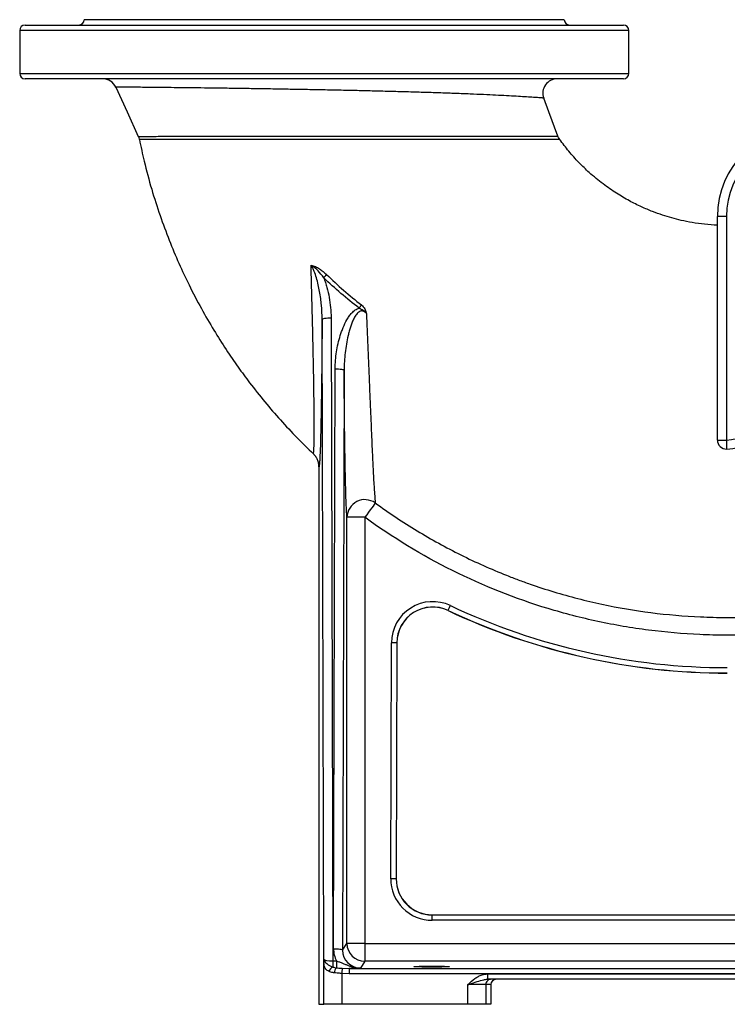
# Model space of a CAD drawing. Extents: x 145 to 1609, y 19 to 2093.
# Tile 1 of 14: x 145 to 540, y 19 to 569. Entities that reach past the tile are written whole.
import ezdxf

# ---------------------------------------------------------------- set-up
doc = ezdxf.new("R2010")
doc.units = 0
doc.layers.get('0').update_dxf_attribs({"linetype": 'CONTINUOUS'})

msp = doc.modelspace()

# ---------------------------------------------------------------- linework, layer by layer
at = {"color": 7, "linetype": 'CONTINUOUS'}
for p, q in [((448.8, 569.05), (180.8, 569.05)), ((144.8, 563.05), (144.8, 539.05)), ((314.8, 563.05), (144.8, 563.05)), ((147.8, 566.05), (314.8, 566.05)), ((314.8, 566.05), (481.8, 566.05)), ((484.8, 563.05), (314.8, 563.05)), ((484.8, 539.05), (484.8, 563.05)), ((144.8, 539.05), (484.8, 539.05)), ((481.8, 536.05), (147.8, 536.05)), ((198.54, 531.37), (198.54, 531.37)), ((534.3, 349.13), (534.3, 459.12)), ((539.3, 459.12), (534.3, 459.12)), ((539.3, 459.12), (539.3, 334.22)), ((314.62, 44.33), (313.63, 401.75)), ((318.63, 402.53), (319.62, 43.29)), ((320.01, 50.13), (320.9, 374.05)), ((325.9, 373.27), (325.01, 49.35)), ((534.3, 334.22), (534.3, 349.13)), ((534.3, 334.22), (539.3, 334.22)), ((311.84, 319.26), (311.84, 19.05)), ((327.48, 53.06), (327.48, 291.1)), ((337.48, 291.1), (327.48, 291.1)), ((337.48, 291.1), (337.48, 53.06)), ((383.96, 239.07), (383.93, 239.01)), ((351.96, 89.11), (352.32, 220.98)), ((355.32, 220.98), (354.96, 89.11)), ((355.39, 220.98), (355.03, 89.11)), ((355.32, 220.98), (355.39, 220.98)), ((354.96, 89.11), (355.03, 89.11)), ((375.03, 69.05), (627.7, 69.05)), ((375.03, 68.98), (375.03, 69.05)), ((375.03, 65.98), (375.03, 68.98)), ((375.03, 68.98), (627.7, 68.98)), ((627.7, 65.98), (375.03, 65.98)), ((325.01, 49.35), (327.48, 53.06)), ((337.48, 53.06), (327.48, 53.06)), ((337.48, 53.06), (337.48, 43.06)), ((337.48, 53.06), (683.1, 53.06)), ((314.63, 19.05), (314.63, 42.45)), ((319.62, 43.29), (321.62, 43.29)), ((319.62, 43.29), (319.62, 39.89)), ((321.62, 43.29), (321.62, 39.42)), ((324.8, 39.22), (328.67, 39.13)), ((328.67, 39.13), (328.67, 36.13)), ((328.67, 39.13), (684.64, 39.13)), ((337.48, 43.06), (334.96, 39.29)), ((683.1, 43.06), (337.48, 43.06)), ((328.67, 36.13), (324.63, 36.3)), ((324.63, 36.3), (324.63, 19.05)), ((684.64, 36.13), (328.67, 36.13)), ((405.93, 36.05), (405.93, 33.05)), ((405.93, 36.05), (698.68, 36.05)), ((698.68, 33.05), (405.93, 33.05)), ((404.98, 30.05), (394.98, 30.05)), ((394.98, 19.05), (394.98, 30.05)), ((404.98, 30.05), (404.98, 19.05)), ((407.77, 30.05), (404.98, 30.05)), ((407.77, 30.05), (407.77, 19.05)), ((311.84, 19.05), (314.63, 19.05)), ((324.63, 19.05), (314.63, 19.05)), ((394.98, 19.05), (324.63, 19.05)), ((404.98, 19.05), (394.98, 19.05)), ((407.77, 19.05), (404.98, 19.05))]:
    msp.add_line(p, q, dxfattribs=at)
at = {"color": 7, "linetype": 'CONTINUOUS', "flags": 128}
for points in [[(198.46, 531.34), (204.72, 517.63), (211, 503.89)], [(445.27, 504.02), (440.19, 517.63), (437.34, 525.25)], [(313.63, 401.75), (313.74, 401.9), (314.04, 402.04), (314.5, 402.18), (315.12, 402.29), (315.88, 402.39), (316.74, 402.46), (317.66, 402.51), (318.63, 402.53)], [(320.9, 374.05), (321.86, 374.03), (322.79, 373.99), (323.65, 373.91), (324.4, 373.82), (325.03, 373.7), (325.49, 373.57), (325.79, 373.42), (325.9, 373.27)], [(539.3, 334.22), (539.33, 333.23), (539.35, 332.29), (539.37, 331.42), (539.39, 330.66), (539.41, 330.03), (539.42, 329.58), (539.43, 329.3), (539.43, 329.22)], [(343.31, 299.11), (343.07, 298.78), (342.65, 298.2), (342.07, 297.4), (341.34, 296.4), (340.49, 295.23), (339.54, 293.93), (338.52, 292.54), (337.48, 291.1)], [(383.96, 239.07), (383.99, 239.13), (384.07, 239.29), (384.19, 239.54), (384.35, 239.88), (384.54, 240.29), (384.76, 240.76), (385, 241.26), (385.24, 241.78)], [(355.32, 220.98), (355.26, 220.98), (355.08, 220.98), (354.8, 220.98), (354.43, 220.98), (353.97, 220.98), (353.46, 220.98), (352.9, 220.98), (352.32, 220.98)], [(354.96, 89.11), (354.89, 89.11), (354.72, 89.11), (354.43, 89.11), (354.06, 89.11), (353.61, 89.11), (353.09, 89.11), (352.54, 89.11), (351.96, 89.11)], [(320.01, 50.13), (320.97, 50.12), (321.9, 50.07), (322.76, 50), (323.51, 49.9), (324.13, 49.78), (324.6, 49.65), (324.9, 49.5), (325.01, 49.35)], [(324.8, 39.22), (324.79, 39.07), (324.78, 38.83), (324.76, 38.53), (324.74, 38.17), (324.71, 37.75), (324.69, 37.29), (324.66, 36.8), (324.63, 36.3)]]:
    msp.add_lwpolyline(points, dxfattribs=at)
at = {"color": 7, "linetype": 'CONTINUOUS'}
for centre, radius, start, end in [((177.8, 569.05), 3, 270, 0), ((451.8, 569.05), 3, 180, 270), ((147.8, 563.05), 3, 90, 180), ((481.8, 563.05), 3, 0, 90), ((147.8, 539.05), 3, 180, 270), ((481.8, 539.05), 3, 270, 0), ((191.16, 528.05), 8, 24.3913, 89.4818), ((444.83, 528.05), 8, 90.0602, 200.4966), ((584.3, 459.12), 50, 90, 180), ((584.3, 459.12), 45, 90, 180), ((282.85, 455.83), 44.25, 315.6528, 318.7521), ((294.27, 439.41), 50.9, 321.8401, 324.2849), ((538.69, 359.12), 24.91, 271.4192, 325), ((538.69, 359.12), 29.91, 271.4192, 325), ((539.3, 334.22), 5, 180.0044, 271.4234), ((337.5, 290.94), 10.02, 54.5965, 179.0554), ((375.39, 220.92), 23.07, 64.72, 179.8421), ((375.39, 220.92), 20.07, 64.72, 179.8421), ((375.39, 220.92), 20, 64.72, 179.8421), ((539.8, 569.05), 365, 244.72, 270), ((539.8, 569.05), 364.93, 244.72, 270), ((539.8, 569.05), 361.93, 244.72, 270), ((375.03, 89.05), 23.07, 179.8421, 270), ((375.03, 89.05), 20.07, 179.8421, 270), ((375.03, 89.05), 20, 179.8421, 270), ((337.48, 53.07), 10, 180.0362, 269.9747), ((315.59, 42.36), 0.961, 128.6724, 174.9424), ((321.52, 36.09), 4.25, 116.5803, 162.314), ((324.81, 36.26), 4.49, 135.187, 175.2175), ((407.98, 30.05), 3, 90.0045, 180.0046)]:
    msp.add_arc(centre, radius, start, end, dxfattribs=at)
for centre, major_axis, ratio, start_param, end_param in [((335.01, 50.14), (4.74, 14.31), 0.994617, 1.889799, 2.361165), ((319.61, 44.34), (5, -0.02), 0.209196, 3.160473, 4.71403), ((335.01, 49.36), (3.25, 9.54), 0.991735, 1.897053, 3.467393), ((410.77, 30.05), (-3, 0), 0.999848, 4.712389, 6.283185)]:
    msp.add_ellipse(centre, major_axis=major_axis, ratio=ratio, start_param=start_param, end_param=end_param, dxfattribs=at)
msp.add_ellipse((374.8, 40.1), major_axis=(10, 0), ratio=0.026186, dxfattribs=at)
for points, knots in [([(437.34, 525.25), (437.3, 525.25), (437.21, 525.26), (436.52, 525.31), (435.42, 525.39), (433.61, 525.52), (430.83, 525.71), (426.85, 525.97), (422.1, 526.26), (416.68, 526.56), (410.57, 526.87), (403.78, 527.19), (396.31, 527.51), (388.32, 527.82), (379.95, 528.12), (371.19, 528.4), (361.98, 528.67), (352.47, 528.93), (342.82, 529.18), (333.02, 529.41), (323.02, 529.63), (312.98, 529.83), (303.08, 530.02), (293.28, 530.19), (283.56, 530.36), (274.07, 530.51), (264.99, 530.65), (256.26, 530.77), (247.88, 530.88), (239.99, 530.98), (232.73, 531.06), (226.05, 531.14), (219.94, 531.2), (214.54, 531.25), (209.9, 531.29), (206.01, 531.32), (202.86, 531.35), (200.55, 531.36), (199.11, 531.37), (198.44, 531.38), (198.51, 531.37), (198.54, 531.37)], [0, 0, 0, 0, 0.018364, 0.036728, 0.055401, 0.074076, 0.102168, 0.130498, 0.157656, 0.185006, 0.21219, 0.239374, 0.267315, 0.295256, 0.322071, 0.348886, 0.37644, 0.403993, 0.430571, 0.457149, 0.484475, 0.5118, 0.538234, 0.564668, 0.591859, 0.619049, 0.645392, 0.671734, 0.698839, 0.725945, 0.752214, 0.778484, 0.805517, 0.832551, 0.858745, 0.884938, 0.911894, 0.93885, 0.963971, 0.989092, 1, 1, 1, 1]), ([(210.99, 503.89), (211.01, 503.85), (211.27, 503.39), (211.47, 502.8), (211.54, 502.23), (211.55, 502.16)], [0, 0, 0, 0, 0.061036, 0.877723, 1, 1, 1, 1]), ([(211, 503.89), (211.13, 503.89), (211.38, 503.89), (213.27, 503.89), (215.89, 503.89), (219.04, 503.89), (222.94, 503.9), (226.21, 503.9), (229.77, 503.9), (233.63, 503.9), (239.8, 503.91), (246.65, 503.91), (254.11, 503.92), (262.05, 503.92), (270.48, 503.92), (279.4, 503.93), (288.73, 503.93), (298.33, 503.94), (308.23, 503.94), (318.35, 503.95), (328.63, 503.96), (338.9, 503.97), (349.17, 503.99), (359.36, 504), (369.25, 504.01), (378.65, 504.03), (387.63, 504.04), (396.25, 504.06), (404.09, 504.07), (411.1, 504.07), (417.37, 504.07), (423.18, 504.08), (428.36, 504.07), (432.88, 504.06), (436.75, 504.06), (440, 504.05), (442.58, 504.04), (444.37, 504.03), (445.18, 504.02), (445.25, 504.02), (445.27, 504.02)], [0, 0, 0, 0, 0.033133, 0.066675, 0.092282, 0.11789, 0.144239, 0.170588, 0.173573, 0.200229, 0.226886, 0.254346, 0.281807, 0.308852, 0.335898, 0.36376, 0.391621, 0.419437, 0.447252, 0.475927, 0.504602, 0.533338, 0.562075, 0.5917, 0.621326, 0.649586, 0.677846, 0.70688, 0.735914, 0.761116, 0.786318, 0.812074, 0.837828, 0.862043, 0.886257, 0.911109, 0.935959, 0.961497, 0.987276, 1, 1, 1, 1]), ([(446.26, 502.17), (446.23, 502.17), (446.16, 502.17), (445.34, 502.17), (443.52, 502.15), (440.9, 502.14), (437.6, 502.12), (433.64, 502.11), (428.51, 502.09), (421.95, 502.08), (413.79, 502.07), (405.26, 502.07), (396.59, 502.07), (387.95, 502.07), (378.89, 502.08), (369.42, 502.09), (359.57, 502.1), (349.42, 502.1), (339.08, 502.11), (328.77, 502.12), (318.56, 502.12), (308.51, 502.13), (298.58, 502.13), (288.96, 502.13), (279.71, 502.14), (270.88, 502.14), (262.43, 502.14), (254.49, 502.14), (247.11, 502.14), (240.32, 502.14), (234.13, 502.15), (228.63, 502.15), (223.86, 502.15), (219.82, 502.15), (216.53, 502.15), (213.85, 502.16), (211.95, 502.16), (211.69, 502.16), (211.56, 502.16)], [0, 0, 0, 0, 0.012696, 0.038581, 0.06447, 0.089126, 0.113869, 0.138626, 0.163301, 0.19739, 0.231568, 0.265667, 0.294331, 0.323091, 0.351848, 0.380509, 0.409637, 0.438873, 0.468105, 0.497226, 0.525368, 0.553614, 0.581858, 0.609996, 0.637314, 0.664731, 0.692147, 0.719463, 0.746363, 0.773361, 0.800358, 0.827256, 0.853807, 0.880458, 0.907105, 0.933653, 0.966827, 1, 1, 1, 1]), ([(211.64, 502.18), (212.48, 498.1), (214.42, 488.76), (218.3, 474.58), (222.98, 459.87), (228.09, 446.06), (233.5, 433.15), (239.47, 420.4), (245.97, 407.93), (252.94, 395.88), (259.82, 384.99), (266.51, 375.23), (273.69, 365.47), (281.52, 355.58), (290.37, 345.32), (299.37, 335.61), (305.69, 329.49), (308.75, 326.52)], [0, 0, 0, 0, 0.061233, 0.140399, 0.216119, 0.288337, 0.357012, 0.422123, 0.495538, 0.563814, 0.626964, 0.685007, 0.737977, 0.805227, 0.870526, 0.937332, 1, 1, 1, 1]), ([(446.24, 502.16), (446.01, 502.49), (445.6, 503.07), (445.36, 503.74), (445.26, 504.02)], [0, 0, 0, 0, 0.570561, 1, 1, 1, 1]), ([(534.3, 454.21), (531.92, 454.36), (527.18, 454.66), (520.42, 455.64), (514.31, 456.86), (508.82, 458.26), (503.5, 459.88), (497.85, 461.91), (491.66, 464.53), (484.92, 467.89), (477.72, 472.12), (470.18, 477.36), (463.18, 483.14), (456.82, 489.3), (451.27, 495.45), (447.93, 499.96), (446.28, 502.18)], [0, 0, 0, 0, 0.069, 0.137279, 0.197309, 0.249205, 0.301082, 0.358083, 0.422799, 0.495311, 0.575707, 0.664105, 0.760514, 0.837992, 0.919799, 1, 1, 1, 1]), ([(313.63, 401.75), (313.63, 404.35), (313.5, 406.94), (313.04, 412.09), (312.7, 414.66), (312.01, 418.48), (311.76, 419.75), (311.17, 422.28), (310.84, 423.55), (310.1, 426.03), (309.68, 427.26), (308.95, 429.06), (308.69, 429.65), (308.12, 430.82), (307.81, 431.39), (307.45, 431.95)], [0, 0, 0, 0, 0.25, 0.25, 0.5, 0.5, 0.625, 0.625, 0.75, 0.75, 0.875, 0.875, 0.9375, 0.9375, 1, 1, 1, 1]), ([(314.49, 424.9), (313.53, 426.29), (312.49, 427.61), (310.75, 429.41), (310.14, 429.99), (309.17, 430.78), (308.84, 431.03), (308.33, 431.39), (308.16, 431.51), (307.81, 431.74), (307.63, 431.85), (307.45, 431.95)], [0, 0, 0, 0, 0.5, 0.5, 0.75, 0.75, 0.875, 0.875, 0.9375, 0.9375, 1, 1, 1, 1]), ([(307.45, 431.95), (307.86, 431.87), (308.27, 431.76), (309.07, 431.49), (309.46, 431.33), (310.24, 430.98), (310.62, 430.79), (311.37, 430.37), (311.74, 430.15), (312.81, 429.44), (313.51, 428.93), (314.84, 427.85), (315.49, 427.27), (316.12, 426.66)], [0, 0, 0, 0, 0.125, 0.125, 0.25, 0.25, 0.375, 0.375, 0.5, 0.5, 0.75, 0.75, 1, 1, 1, 1]), ([(308.73, 326.51), (308.79, 326.45), (308.85, 326.61), (308.95, 327.34), (308.99, 327.91), (309.05, 329.06), (309.06, 329.5), (309.09, 330.47), (309.11, 331.01), (309.15, 332.75), (309.17, 334.08), (309.19, 337.07), (309.2, 338.73), (309.2, 341.44), (309.2, 342.38), (309.19, 344.34), (309.19, 345.36), (309.17, 348.51), (309.16, 350.74), (309.13, 354.25), (309.11, 355.45), (309.09, 357.88), (309.07, 359.12), (308.99, 365.42), (308.9, 370.79), (308.74, 379.25), (308.69, 382.14), (308.59, 386.58), (308.56, 388.07), (308.5, 391.08), (308.46, 392.59), (308.29, 400.19), (308.13, 406.4), (307.81, 419.03), (307.63, 425.44), (307.45, 431.95)], [0, 0, 0, 0, 0.0625, 0.0625, 0.125, 0.125, 0.15625, 0.15625, 0.1875, 0.1875, 0.25, 0.25, 0.3125, 0.3125, 0.34375, 0.34375, 0.375, 0.375, 0.4375, 0.4375, 0.46875, 0.46875, 0.5, 0.5, 0.625, 0.625, 0.6875, 0.6875, 0.71875, 0.71875, 0.75, 0.75, 0.875, 0.875, 1, 1, 1, 1]), ([(314.49, 424.9), (314.85, 424), (315.17, 423.1), (315.78, 421.28), (316.05, 420.36), (316.81, 417.61), (317.23, 415.76), (317.91, 412.02), (318.17, 410.14), (318.53, 406.36), (318.62, 404.45), (318.63, 402.53)], [0, 0, 0, 0, 0.125, 0.125, 0.25, 0.25, 0.5, 0.5, 0.75, 0.75, 1, 1, 1, 1]), ([(320.9, 374.05), (320.9, 375.64), (320.97, 377.22), (321.23, 380.37), (321.41, 381.93), (321.89, 385.03), (322.19, 386.58), (322.89, 389.64), (323.3, 391.17), (324.01, 393.43), (324.26, 394.19), (324.8, 395.69), (325.09, 396.43), (326.01, 398.63), (326.69, 400.06), (327.88, 402.12), (328.31, 402.79), (329, 403.77), (329.24, 404.09), (329.75, 404.72), (330.02, 405.02), (330.84, 405.91), (331.44, 406.45), (332.78, 407.37), (333.5, 407.74), (334.29, 407.96)], [0, 0, 0, 0, 0.125, 0.125, 0.25, 0.25, 0.375, 0.375, 0.5, 0.5, 0.5625, 0.5625, 0.625, 0.625, 0.75, 0.75, 0.8125, 0.8125, 0.84375, 0.84375, 0.875, 0.875, 0.9375, 0.9375, 1, 1, 1, 1]), ([(334.29, 407.96), (334.71, 407.82), (335.1, 407.65), (335.86, 407.24), (336.23, 407.01), (336.92, 406.49), (337.24, 406.21), (337.69, 405.74), (337.84, 405.58), (338.11, 405.25), (338.25, 405.07), (338.37, 404.9)], [0, 0, 0, 0, 0.25, 0.25, 0.5, 0.5, 0.75, 0.75, 0.875, 0.875, 1, 1, 1, 1]), ([(335.6, 409.69), (335.97, 409.4), (336.31, 409.08), (336.93, 408.36), (337.2, 407.97), (337.65, 407.14), (337.83, 406.7), (338.06, 406.03), (338.13, 405.81), (338.26, 405.35), (338.32, 405.12), (338.37, 404.9)], [0, 0, 0, 0, 0.25, 0.25, 0.5, 0.5, 0.75, 0.75, 0.875, 0.875, 1, 1, 1, 1]), ([(313.63, 401.75), (313.59, 396.26), (313.55, 390.88), (313.5, 384.31), (313.48, 383), (313.46, 380.41), (313.45, 379.13), (313.41, 375.32), (313.38, 372.83), (313.3, 365.52), (313.24, 360.86), (313.14, 354.21), (313.1, 352.06), (313.05, 348.92), (313.03, 347.89), (312.99, 345.88), (312.98, 344.89), (312.94, 342.96), (312.92, 342.02), (312.88, 340.18), (312.86, 339.28), (312.79, 336.66), (312.75, 335.02), (312.62, 330.42), (312.53, 327.8), (312.41, 325.11), (312.39, 324.6), (312.35, 323.88), (312.34, 323.65), (312.31, 323.21), (312.3, 323), (312.24, 321.98), (312.19, 321.3), (312.09, 320.23), (312.04, 319.83), (311.94, 319.33), (311.89, 319.22), (311.84, 319.26)], [0, 0, 0, 0, 0.125, 0.125, 0.15625, 0.15625, 0.1875, 0.1875, 0.25, 0.25, 0.375, 0.375, 0.4375, 0.4375, 0.46875, 0.46875, 0.5, 0.5, 0.53125, 0.53125, 0.5625, 0.5625, 0.625, 0.625, 0.75, 0.75, 0.78125, 0.78125, 0.796875, 0.796875, 0.8125, 0.8125, 0.875, 0.875, 0.9375, 0.9375, 1, 1, 1, 1]), ([(338.37, 404.9), (338.1, 405.21), (337.8, 405.49), (337.15, 405.97), (336.77, 406.17), (336.18, 406.33), (335.97, 406.36), (335.55, 406.37), (335.35, 406.34), (334.95, 406.25), (334.75, 406.17), (334.38, 405.99), (334.21, 405.88), (333.71, 405.52), (333.41, 405.24), (332.86, 404.63), (332.62, 404.3), (331.93, 403.29), (331.53, 402.57), (330.82, 401.11), (330.5, 400.36), (329.92, 398.85), (329.65, 398.08), (329.16, 396.54), (328.93, 395.76), (328.5, 394.19), (328.3, 393.4), (327.75, 391.03), (327.43, 389.43), (326.89, 386.23), (326.66, 384.62), (326.29, 381.39), (326.14, 379.77), (325.95, 376.52), (325.9, 374.9), (325.9, 373.27)], [0, 0, 0, 0, 0.03125, 0.03125, 0.0625, 0.0625, 0.078125, 0.078125, 0.09375, 0.09375, 0.109375, 0.109375, 0.125, 0.125, 0.15625, 0.15625, 0.1875, 0.1875, 0.25, 0.25, 0.3125, 0.3125, 0.375, 0.375, 0.4375, 0.4375, 0.5, 0.5, 0.625, 0.625, 0.75, 0.75, 0.875, 0.875, 1, 1, 1, 1]), ([(338.37, 404.9), (338.62, 398.82), (338.86, 392.83), (339.34, 381.05), (339.58, 375.26), (339.87, 368.16), (339.93, 366.75), (340.05, 363.94), (340.1, 362.54), (340.28, 358.38), (340.39, 355.66), (340.72, 347.71), (340.94, 342.65), (341.35, 333.08), (341.56, 328.56), (341.8, 323.3), (341.85, 322.27), (341.95, 320.27), (342, 319.29), (342.14, 316.45), (342.23, 314.67), (342.51, 309.67), (342.68, 306.79), (343.01, 302.07), (343.16, 300.28), (343.31, 299.11)], [0, 0, 0, 0, 0.125, 0.125, 0.25, 0.25, 0.28125, 0.28125, 0.3125, 0.3125, 0.375, 0.375, 0.5, 0.5, 0.625, 0.625, 0.65625, 0.65625, 0.6875, 0.6875, 0.75, 0.75, 0.875, 0.875, 1, 1, 1, 1]), ([(327.48, 291.1), (327.39, 292.09), (327.3, 293.49), (327.18, 295.73), (327.16, 296.2), (327.12, 297.19), (327.1, 297.71), (327.03, 299.33), (326.99, 300.5), (326.87, 304.24), (326.79, 307.05), (326.68, 311.74), (326.64, 313.37), (326.59, 315.94), (326.57, 316.82), (326.54, 318.6), (326.52, 319.51), (326.43, 324.09), (326.37, 327.97), (326.25, 336.11), (326.2, 340.37), (326.13, 347.03), (326.1, 349.29), (326.07, 352.75), (326.06, 353.91), (326.03, 356.26), (326.02, 357.45), (325.97, 363.42), (325.93, 368.3), (325.9, 373.27)], [0, 0, 0, 0, 0.125, 0.125, 0.15625, 0.15625, 0.1875, 0.1875, 0.25, 0.25, 0.375, 0.375, 0.4375, 0.4375, 0.46875, 0.46875, 0.5, 0.5, 0.625, 0.625, 0.75, 0.75, 0.8125, 0.8125, 0.84375, 0.84375, 0.875, 0.875, 1, 1, 1, 1]), ([(311.84, 319.26), (311.84, 319.94), (311.77, 320.61), (311.57, 321.6), (311.48, 321.93), (311.28, 322.57), (311.16, 322.89), (310.76, 323.82), (310.44, 324.41), (309.86, 325.24), (309.65, 325.51), (309.32, 325.9), (309.21, 326.02), (308.97, 326.27), (308.85, 326.39), (308.73, 326.51)], [0, 0, 0, 0, 0.25, 0.25, 0.375, 0.375, 0.5, 0.5, 0.75, 0.75, 0.875, 0.875, 0.9375, 0.9375, 1, 1, 1, 1]), ([(343.31, 299.11), (347.09, 296.35), (350.94, 293.67), (358.71, 288.49), (362.65, 285.98), (374.59, 278.73), (382.73, 274.24), (399.38, 265.94), (407.89, 262.14), (418.75, 257.83), (420.94, 256.99), (425.32, 255.35), (427.52, 254.56), (434.12, 252.26), (438.54, 250.82), (451.87, 246.78), (460.82, 244.48), (478.88, 240.61), (487.99, 239.05), (506.34, 236.69), (515.6, 235.89), (529.59, 235.27), (534.28, 235.16), (540.13, 235.15), (541.3, 235.15), (543.64, 235.16), (545.98, 235.17), (548.33, 235.17), (550.08, 235.16), (550.67, 235.16), (551.54, 235.16), (551.84, 235.15), (552.28, 235.15), (552.42, 235.15), (552.72, 235.16), (552.86, 235.17), (553.01, 235.17)], [0, 0, 0, 0, 0.0625, 0.0625, 0.125, 0.125, 0.25, 0.25, 0.375, 0.375, 0.40625, 0.40625, 0.4375, 0.4375, 0.5, 0.5, 0.625, 0.625, 0.75, 0.75, 0.875, 0.875, 0.9375, 0.9375, 0.953125, 0.953125, 0.96875, 0.984375, 0.984375, 0.992188, 0.992188, 0.996094, 0.996094, 0.998047, 0.998047, 1, 1, 1, 1]), ([(553.2, 225.27), (553.05, 225.27), (552.9, 225.26), (552.6, 225.26), (552.45, 225.25), (552, 225.25), (551.7, 225.25), (550.8, 225.26), (549.01, 225.27), (546.02, 225.27), (543.62, 225.26), (541.23, 225.25), (540.03, 225.25), (534.05, 225.26), (529.27, 225.37), (514.92, 226.01), (505.38, 226.83), (486.39, 229.27), (476.95, 230.89), (458.23, 234.91), (448.95, 237.31), (421.48, 245.65), (403.63, 252.76), (369.36, 269.84), (352.95, 279.83), (337.48, 291.1)], [0, 0, 0, 0, 0.001953, 0.001953, 0.003906, 0.003906, 0.007812, 0.007812, 0.015625, 0.03125, 0.046875, 0.046875, 0.0625, 0.0625, 0.125, 0.125, 0.25, 0.25, 0.375, 0.375, 0.5, 0.5, 0.75, 0.75, 1, 1, 1, 1]), ([(314.62, 44.33), (314.62, 44.33), (314.62, 44.29), (314.64, 43.89), (314.82, 43.48), (314.99, 43.11)], [0, 0, 0, 0, 0.0060419, 0.1090945, 1, 1, 1, 1]), ([(314.63, 42.45), (314.63, 42.76), (314.62, 43.32), (314.62, 43.94), (314.62, 44.26), (314.62, 44.33), (314.62, 44.33)], [0, 0, 0, 0, 0.49569, 0.893165, 0.991575, 1, 1, 1, 1]), ([(317.47, 37.38), (317.11, 37.57), (316.06, 38.14), (315.17, 39.32), (314.71, 40.87), (314.66, 41.92), (314.63, 42.45)], [0, 0, 0, 0, 0.18845, 0.546898, 0.769742, 1, 1, 1, 1]), ([(314.99, 43.11), (315.17, 42.79), (315.41, 42.5), (316, 41.91), (316.35, 41.62), (317.14, 41.05), (317.58, 40.78), (318.53, 40.29), (319.06, 40.07), (319.62, 39.89)], [0, 0, 0, 0, 0.25, 0.25, 0.5, 0.5, 0.75, 0.75, 1, 1, 1, 1]), ([(319.62, 39.89), (319.92, 39.76), (320.24, 39.67), (320.91, 39.52), (321.26, 39.47), (321.62, 39.42)], [0, 0, 0, 0, 0.5, 0.5, 1, 1, 1, 1]), ([(321.62, 43.29), (322.2, 43.1), (322.77, 42.9), (323.89, 42.49), (324.45, 42.27), (325.55, 41.82), (326.09, 41.6), (327.17, 41.15), (327.71, 40.93), (328.79, 40.51), (329.33, 40.31), (330.43, 39.96), (330.99, 39.8), (332.11, 39.55), (332.68, 39.45), (333.53, 39.35), (333.82, 39.33), (334.39, 39.29), (334.68, 39.29), (334.96, 39.29)], [0, 0, 0, 0, 0.125, 0.125, 0.25, 0.25, 0.375, 0.375, 0.5, 0.5, 0.625, 0.625, 0.75, 0.75, 0.875, 0.875, 0.9375, 0.9375, 1, 1, 1, 1]), ([(321.62, 39.42), (322.05, 39.38), (322.78, 39.31), (323.85, 39.25), (324.48, 39.23), (324.8, 39.22)], [0, 0, 0, 0, 0.406866, 0.704864, 1, 1, 1, 1]), ([(334.96, 39.29), (334.96, 39.29), (334.79, 39.28), (334.45, 39.27), (333.75, 39.25), (332.48, 39.21), (330.77, 39.16), (329.25, 39.14), (328.67, 39.13)], [0, 0, 0, 0, 0.002239, 0.099032, 0.195768, 0.388618, 0.766071, 1, 1, 1, 1]), ([(320.34, 36.63), (320.12, 36.66), (319.05, 36.81), (318.17, 37.13), (317.47, 37.38)], [0, 0, 0, 0, 0.202024, 1, 1, 1, 1]), ([(324.63, 36.3), (324.19, 36.32), (323.31, 36.36), (321.85, 36.46), (320.89, 36.57), (320.34, 36.63)], [0, 0, 0, 0, 0.295744, 0.594075, 1, 1, 1, 1]), ([(394.98, 30.05), (394.98, 30.05), (396.25, 31.23), (398.09, 32.94), (400.82, 34.68), (403.14, 35.76), (404.91, 35.95), (405.93, 36.05)], [0, 0, 0, 0, 0.00131, 0.406656, 0.584562, 0.76203, 1, 1, 1, 1]), ([(394.98, 30.05), (394.98, 30.05), (395.29, 30.15), (397.04, 30.72), (400.05, 31.68), (403.26, 32.81), (405.23, 32.99), (405.93, 33.05)], [0, 0, 0, 0, 0.001721, 0.081767, 0.465735, 0.809404, 1, 1, 1, 1])]:
    msp.add_open_spline(points, degree=3, knots=knots, dxfattribs=at)
for points in [[(334.29, 407.96), (327.39, 413.25), (320.78, 418.91), (314.49, 424.9)], [(316.12, 426.66), (322.3, 420.67), (328.8, 415), (335.6, 409.69)]]:
    msp.add_open_spline(points, degree=3, dxfattribs=at)

doc.saveas('drawing.dxf')
